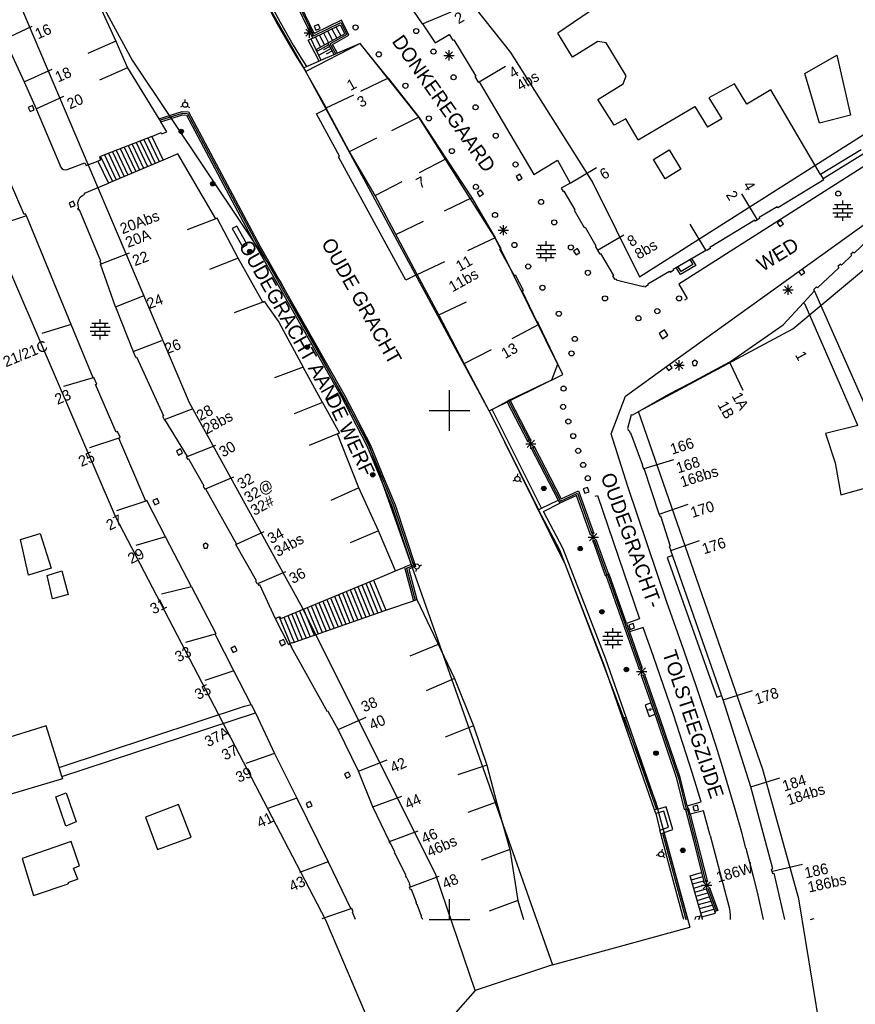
# Model space of a CAD drawing. Header units: millimetres. Extents: x 135944 to 142000, y 454200 to 456692.
# Tile 25 of 185: x 136708 to 136790, y 455692 to 455788. Entities that reach past the tile are written whole.
import ezdxf
from ezdxf.enums import TextEntityAlignment as Align

# ---------------------------------------------------------------- set-up
doc = ezdxf.new("R2010")
doc.units = ezdxf.units.MM
doc.layers.add('TotaalGBKN2013_Bistad', color=251, linetype='Continuous')
doc.layers.add('TotaalGBKN2013X$0$Contouren', color=251, linetype='Continuous')
doc.styles.add('TotaalGBKN2013X$0$GBKN binnenstad 2009$0$Standard', font='txt')

msp = doc.modelspace()

# ---------------------------------------------------------------- linework, layer by layer
at = {"layer": 'TotaalGBKN2013_Bistad'}
for p, q in [((136736.575, 455786.585), (136732.527, 455795.022)), ((136732.676, 455795.08), (136736.651, 455786.798)), ((136736.724, 455787.014), (136732.824, 455795.144)), ((136747.343, 455787.978), (136744.629, 455792.013)), ((136715.234, 455790.679), (136717.249, 455786.289)), ((136732.477, 455789.144), (136733.099, 455787.994)), ((136732.76, 455789.294), (136733.379, 455788.149)), ((136747.343, 455787.978), (136750.157, 455789.158)), ((136763.723, 455789.146), (136760.626, 455787.075)), ((136733.379, 455788.149), (136734.669, 455785.883)), ((136736.65, 455786.798), (136739.32, 455788.113)), ((136739.392, 455788.327), (136736.724, 455787.014)), ((136739.32, 455788.113), (136739.933, 455786.928)), ((136740.136, 455786.851), (136739.392, 455788.327)), ((136706.298, 455786.471), (136709.014, 455787.75)), ((136733.099, 455787.994), (136734.393, 455785.721)), ((136735.889, 455786.753), (136736.597, 455787.461)), ((136736.597, 455786.753), (136735.889, 455787.461)), ((136736.243, 455786.607), (136736.243, 455787.607)), ((136736.575, 455786.585), (136739.253, 455787.892)), ((136737.14, 455787.924), (136736.72, 455787.764)), ((136736.72, 455787.764), (136736.88, 455787.344)), ((136736.88, 455787.344), (136737.3, 455787.504)), ((136737.3, 455787.504), (136737.14, 455787.924)), ((136738.027, 455787.294), (136738.532, 455786.347)), ((136738.436, 455787.493), (136738.93, 455786.565)), ((136738.844, 455787.693), (136739.329, 455786.784)), ((136739.253, 455787.892), (136739.727, 455787.003)), ((136747.343, 455787.978), (136748.595, 455786.116)), ((136706.307, 455786.475), (136708.241, 455782.295)), ((136717.249, 455786.289), (136714.507, 455785.073)), ((136717.249, 455786.289), (136718.371, 455783.664)), ((136735.743, 455787.107), (136736.743, 455787.107)), ((136736.129, 455786.363), (136736.39, 455786.493)), ((136737.103, 455784.497), (136736.129, 455786.363)), ((136736.39, 455786.493), (136736.575, 455786.585)), ((136736.39, 455786.493), (136736.879, 455785.441)), ((136736.8, 455786.695), (136737.336, 455785.689)), ((136737.209, 455786.894), (136737.734, 455785.908)), ((136737.617, 455787.094), (136738.132, 455786.127)), ((136739.727, 455787.003), (136738.068, 455786.091)), ((136739.933, 455786.928), (136738.291, 455786.027)), ((136738.516, 455785.962), (136740.136, 455786.851)), ((136748.595, 455786.116), (136749.979, 455786.931)), ((136749.979, 455786.931), (136750.33, 455786.362)), ((136750.33, 455786.362), (136750.42, 455786.417)), ((136750.42, 455786.417), (136752.582, 455782.852)), ((136762.069, 455784.698), (136760.626, 455787.075)), ((136764.567, 455786.23), (136762.069, 455784.698)), ((136765.393, 455786.096), (136764.567, 455786.23)), ((136734.393, 455785.721), (136735.018, 455784.684)), ((136734.669, 455785.883), (136735.29, 455784.853)), ((136736.942, 455785.473), (136736.879, 455785.441)), ((136736.879, 455785.441), (136737.37, 455784.394)), ((136738.068, 455786.091), (136736.942, 455785.473)), ((136737.038, 455785.298), (136736.942, 455785.473)), ((136738.164, 455785.916), (136737.038, 455785.298)), ((136738.378, 455785.545), (136737.156, 455784.871)), ((136738.246, 455785.766), (136737.635, 455785.429)), ((136738.505, 455785.323), (136737.894, 455784.986)), ((136738.164, 455785.916), (136738.068, 455786.091)), ((136738.69, 455784.961), (136738.164, 455785.916)), ((136738.842, 455785.026), (136738.291, 455786.027)), ((136738.995, 455785.092), (136738.516, 455785.962)), ((136741.242, 455786.056), (136738.995, 455785.092)), ((136743.968, 455782.625), (136741.242, 455786.056)), ((136749.607, 455784.528), (136750.315, 455785.236)), ((136750.315, 455784.528), (136749.607, 455785.236)), ((136749.961, 455784.382), (136749.961, 455785.382)), ((136767.357, 455782.854), (136765.393, 455786.096)), ((136735.018, 455784.684), (136735.675, 455783.667)), ((136735.29, 455784.853), (136735.973, 455783.795)), ((136735.973, 455783.795), (136737.182, 455784.314)), ((136737.182, 455784.314), (136737.103, 455784.497)), ((136737.182, 455784.314), (136737.37, 455784.394)), ((136737.37, 455784.394), (136738.69, 455784.961)), ((136738.69, 455784.961), (136738.995, 455785.092)), ((136749.461, 455784.882), (136750.461, 455784.882)), ((136784.91, 455783.115), (136788.029, 455784.903)), ((136788.029, 455784.903), (136789.374, 455779.007)), ((136708.241, 455782.295), (136710.984, 455783.511)), ((136718.371, 455783.664), (136715.635, 455782.436)), ((136718.371, 455783.664), (136721.472, 455778.648)), ((136735.675, 455783.667), (136735.973, 455783.795)), ((136735.675, 455783.667), (136737.886, 455779.711)), ((136752.921, 455782.294), (136755.508, 455783.814)), ((136743.968, 455782.625), (136741.254, 455781.33)), ((136743.968, 455782.625), (136747.009, 455778.797)), ((136752.582, 455782.852), (136752.492, 455782.798)), ((136752.492, 455782.798), (136752.831, 455782.239)), ((136767.064, 455782.073), (136767.357, 455782.854)), ((136786.347, 455778.215), (136784.91, 455783.115)), ((136708.241, 455782.295), (136709.41, 455779.641)), ((136752.831, 455782.239), (136752.921, 455782.294)), ((136752.921, 455782.294), (136758.281, 455773.168)), ((136764.573, 455780.554), (136767.064, 455782.073)), ((136777.977, 455782.092), (136775.473, 455780.719)), ((136779.21, 455780.083), (136777.977, 455782.092)), ((136781.561, 455781.482), (136779.21, 455780.083)), ((136786.438, 455773.191), (136781.561, 455781.482)), ((136709.41, 455779.641), (136712.147, 455780.87)), ((136724.046, 455780.282), (136724.055, 455780.532)), ((136737.888, 455779.712), (136740.6, 455781.007)), ((136766.168, 455778.018), (136764.573, 455780.554)), ((136775.473, 455780.719), (136776.75, 455778.634)), ((136709.047, 455779.949), (136708.634, 455779.77)), ((136708.634, 455779.77), (136708.813, 455779.357)), ((136708.813, 455779.357), (136709.226, 455779.536)), ((136709.226, 455779.536), (136709.047, 455779.949)), ((136709.41, 455779.641), (136711.748, 455774.137)), ((136723.816, 455779.916), (136723.596, 455779.798)), ((136724.249, 455779.901), (136724.461, 455779.769)), ((136736.932, 455779.132), (136737.935, 455779.624)), ((136737.886, 455779.711), (136737.935, 455779.624)), ((136740.158, 455775.482), (136737.935, 455779.624)), ((136768.532, 455776.575), (136774.106, 455779.874)), ((136774.106, 455779.874), (136775.345, 455777.821)), ((136721.472, 455778.648), (136723.753, 455779.354)), ((136721.472, 455778.648), (136721.651, 455778.358)), ((136721.562, 455778.504), (136723.776, 455779.189)), ((136721.651, 455778.358), (136723.799, 455779.023)), ((136723.753, 455779.354), (136724.39, 455779.335)), ((136723.776, 455779.189), (136724.29, 455779.174)), ((136723.799, 455779.023), (136724.189, 455779.011)), ((136724.189, 455779.011), (136731.133, 455765.953)), ((136724.29, 455779.174), (136731.278, 455766.032)), ((136724.39, 455779.335), (136731.422, 455766.111)), ((136739.215, 455774.979), (136736.932, 455779.132)), ((136747.009, 455778.797), (136744.311, 455777.474)), ((136747.009, 455778.797), (136749.674, 455774.728)), ((136767.318, 455778.641), (136766.168, 455778.018)), ((136768.532, 455776.575), (136767.318, 455778.641)), ((136776.75, 455778.634), (136775.345, 455777.821)), ((136789.374, 455779.007), (136786.347, 455778.215)), ((136722.257, 455777.378), (136721.651, 455778.358)), ((136720.775, 455776.925), (136715.622, 455774.917)), ((136720, 455776.623), (136721.111, 455774.279)), ((136720.388, 455776.774), (136721.494, 455774.441)), ((136720.775, 455776.925), (136721.708, 455777.288)), ((136720.775, 455776.925), (136721.876, 455774.602)), ((136721.708, 455777.288), (136721.763, 455777.162)), ((136721.763, 455777.162), (136722.257, 455777.378)), ((136740.177, 455775.447), (136742.874, 455776.77)), ((136717.286, 455775.566), (136718.433, 455773.146)), ((136717.674, 455775.717), (136718.816, 455773.307)), ((136718.061, 455775.868), (136719.198, 455773.469)), ((136718.449, 455776.019), (136719.581, 455773.631)), ((136718.837, 455776.17), (136719.964, 455773.793)), ((136719.224, 455776.321), (136720.346, 455773.955)), ((136719.612, 455776.472), (136720.729, 455774.117)), ((136770.032, 455774.657), (136771.577, 455775.602)), ((136771.577, 455775.602), (136772.727, 455773.695)), ((136790.42, 455775.611), (136786.438, 455773.191)), ((136715.745, 455774.601), (136715.487, 455774.501)), ((136715.622, 455774.917), (136715.745, 455774.601)), ((136715.735, 455774.961), (136716.903, 455772.498)), ((136716.123, 455775.112), (136717.286, 455772.66)), ((136716.51, 455775.264), (136717.668, 455772.822)), ((136721.876, 455774.602), (136716.519, 455772.335)), ((136716.898, 455775.415), (136718.051, 455772.983)), ((136723.343, 455775.223), (136721.876, 455774.602)), ((136727.045, 455768.836), (136723.343, 455775.223)), ((136739.089, 455774.912), (136739.215, 455774.979)), ((136745.727, 455762.803), (136739.089, 455774.912)), ((136742.706, 455771.102), (136740.158, 455775.482)), ((136749.674, 455774.728), (136747.011, 455773.343)), ((136749.674, 455774.728), (136752.19, 455770.888)), ((136758.281, 455773.168), (136760.603, 455774.574)), ((136760.603, 455774.574), (136761.838, 455772.337)), ((136771.183, 455772.768), (136770.032, 455774.657)), ((136790.894, 455775.323), (136786.692, 455772.76)), ((136708.244, 455769.249), (136706.269, 455773.805)), ((136711.748, 455774.137), (136711.8, 455773.937)), ((136711.8, 455773.937), (136711.924, 455773.772)), ((136711.924, 455773.772), (136712.101, 455773.665)), ((136712.101, 455773.665), (136712.305, 455773.632)), ((136712.305, 455773.632), (136712.466, 455773.663)), ((136712.466, 455773.663), (136714.204, 455774.332)), ((136714.204, 455774.332), (136714.314, 455774.046)), ((136714.314, 455774.046), (136715.487, 455774.501)), ((136715.487, 455774.501), (136716.519, 455772.335)), ((136761.838, 455772.337), (136764.425, 455773.857)), ((136772.727, 455773.695), (136771.183, 455772.768)), ((136791.491, 455774.481), (136772.531, 455762.411)), ((136756.92, 455773.2), (136756.535, 455772.967)), ((136756.535, 455772.967), (136756.768, 455772.582)), ((136756.768, 455772.582), (136757.153, 455772.815)), ((136757.153, 455772.815), (136756.92, 455773.2)), ((136786.759, 455772.645), (136782.233, 455769.915)), ((136786.438, 455773.191), (136786.692, 455772.76)), ((136786.759, 455772.645), (136786.692, 455772.76)), ((136714.155, 455771.334), (136716.519, 455772.335)), ((136742.706, 455771.102), (136745.368, 455772.488)), ((136761.838, 455772.337), (136760.966, 455771.822)), ((136760.966, 455771.822), (136761.159, 455771.493)), ((136713.526, 455770.428), (136713.6, 455770.7)), ((136713.6, 455770.7), (136713.747, 455770.94)), ((136713.747, 455770.94), (136713.956, 455771.129)), ((136713.956, 455771.129), (136714.192, 455771.247)), ((136714.192, 455771.247), (136714.155, 455771.334)), ((136746.823, 455763.368), (136742.706, 455771.102)), ((136752.19, 455770.888), (136749.487, 455769.575)), ((136752.19, 455770.888), (136754.481, 455766.95)), ((136753.082, 455771.65), (136752.71, 455771.396)), ((136752.71, 455771.396), (136752.964, 455771.024)), ((136752.964, 455771.024), (136753.336, 455771.278)), ((136753.336, 455771.278), (136753.082, 455771.65)), ((136761.159, 455771.493), (136761.238, 455771.539)), ((136761.238, 455771.539), (136762.311, 455769.71)), ((136780.26, 455768.724), (136778.711, 455771.293)), ((136713.058, 455770.543), (136712.644, 455770.367)), ((136712.644, 455770.367), (136712.82, 455769.953)), ((136712.82, 455769.953), (136713.234, 455770.129)), ((136713.234, 455770.129), (136713.058, 455770.543)), ((136713.531, 455770.147), (136713.526, 455770.428)), ((136713.526, 455769.842), (136713.615, 455769.878)), ((136713.594, 455769.677), (136713.526, 455769.842)), ((136713.615, 455769.878), (136713.531, 455770.147)), ((136782.176, 455770.009), (136780.402, 455768.939)), ((136782.233, 455769.915), (136782.176, 455770.009)), ((136787.633, 455769.826), (136789.593, 455769.826)), ((136787.813, 455770.226), (136789.413, 455770.226)), ((136788.113, 455769.826), (136788.113, 455770.226)), ((136788.613, 455770.226), (136788.613, 455770.626)), ((136788.613, 455769.426), (136788.613, 455769.826)), ((136789.113, 455769.826), (136789.113, 455770.226)), ((136708.457, 455769.102), (136705.59, 455768.168)), ((136708.372, 455769.307), (136708.244, 455769.249)), ((136708.457, 455769.102), (136708.372, 455769.307)), ((136712.849, 455758.44), (136708.457, 455769.102)), ((136713.684, 455769.714), (136713.594, 455769.677)), ((136715.776, 455764.661), (136713.684, 455769.714)), ((136727.045, 455768.836), (136724.243, 455767.728)), ((136727.177, 455768.892), (136727.045, 455768.836)), ((136729.24, 455764.969), (136727.177, 455768.892)), ((136762.311, 455769.71), (136762.233, 455769.664)), ((136762.233, 455769.664), (136763.236, 455767.957)), ((136780.459, 455768.844), (136780.26, 455768.724)), ((136780.402, 455768.939), (136780.459, 455768.844)), ((136787.633, 455769.426), (136789.593, 455769.426)), ((136787.813, 455769.026), (136789.413, 455769.026)), ((136788.113, 455769.026), (136788.113, 455769.426)), ((136788.613, 455768.626), (136788.613, 455769.026)), ((136789.113, 455769.026), (136789.113, 455769.426)), ((136729.113, 455768.117), (136728.679, 455767.869)), ((136728.679, 455767.869), (136729.714, 455766.055)), ((136730.148, 455766.303), (136729.113, 455768.117)), ((136744.745, 455767.271), (136747.447, 455768.584)), ((136754.937, 455767.358), (136755.645, 455768.066)), ((136755.645, 455767.358), (136754.937, 455768.066)), ((136755.291, 455767.212), (136755.291, 455768.212)), ((136763.236, 455767.957), (136763.314, 455768.003)), ((136763.314, 455768.003), (136764.389, 455766.172)), ((136771.431, 455754.401), (136791.301, 455768.698)), ((136775.176, 455765.745), (136773.627, 455768.314)), ((136780, 455768.696), (136775.555, 455766.015)), ((136780.057, 455768.602), (136780, 455768.696)), ((136780.26, 455768.724), (136780.057, 455768.602)), ((136782.547, 455768.692), (136782.175, 455768.44)), ((136782.175, 455768.44), (136782.427, 455768.068)), ((136782.427, 455768.068), (136782.799, 455768.32)), ((136782.799, 455768.32), (136782.547, 455768.692)), ((136754.481, 455766.95), (136751.756, 455765.675)), ((136755.075, 455765.881), (136754.481, 455766.95)), ((136754.791, 455767.712), (136755.791, 455767.712)), ((136764.536, 455765.743), (136767.123, 455767.263)), ((136791.846, 455767.449), (136789.738, 455765.446)), ((136729.714, 455766.055), (136730.148, 455766.303)), ((136731.133, 455765.953), (136739.396, 455751.342)), ((136731.278, 455766.032), (136739.54, 455751.422)), ((136731.422, 455766.111), (136739.684, 455751.501)), ((136754.961, 455765.818), (136755.075, 455765.881)), ((136758.681, 455766.225), (136760.281, 455766.225)), ((136758.981, 455765.825), (136758.981, 455766.225)), ((136759.481, 455766.225), (136759.481, 455766.625)), ((136759.981, 455765.825), (136759.981, 455766.225)), ((136762.569, 455765.893), (136762.189, 455765.653)), ((136762.809, 455765.513), (136762.569, 455765.893)), ((136764.389, 455766.172), (136764.311, 455766.126)), ((136764.311, 455766.126), (136764.536, 455765.743)), ((136775.612, 455765.921), (136775.262, 455765.71)), ((136775.555, 455766.015), (136775.612, 455765.921)), ((136715.801, 455764.391), (136718.598, 455765.497)), ((136729.24, 455764.969), (136726.442, 455763.852)), ((136731.68, 455760.651), (136729.24, 455764.969)), ((136756.385, 455763.216), (136754.961, 455765.818)), ((136758.501, 455765.825), (136760.461, 455765.825)), ((136758.501, 455765.425), (136760.461, 455765.425)), ((136758.681, 455765.025), (136760.281, 455765.025)), ((136758.981, 455765.025), (136758.981, 455765.425)), ((136759.481, 455765.425), (136759.481, 455765.825)), ((136759.481, 455764.625), (136759.481, 455765.025)), ((136759.981, 455765.025), (136759.981, 455765.425)), ((136762.189, 455765.653), (136762.429, 455765.273)), ((136762.429, 455765.273), (136762.809, 455765.513)), ((136764.536, 455765.743), (136764.757, 455765.366)), ((136764.757, 455765.366), (136764.835, 455765.412)), ((136764.835, 455765.412), (136766.102, 455763.254)), ((136771.971, 455763.882), (136775.224, 455765.773)), ((136775.262, 455765.71), (136775.224, 455765.773)), ((136789.52, 455765.239), (136788.485, 455764.255)), ((136789.642, 455765.547), (136789.424, 455765.34)), ((136789.424, 455765.34), (136789.52, 455765.239)), ((136789.738, 455765.446), (136789.642, 455765.547)), ((136715.709, 455764.636), (136715.776, 455764.661)), ((136715.801, 455764.391), (136715.709, 455764.636)), ((136715.72, 455764.36), (136715.801, 455764.391)), ((136717.224, 455760.171), (136715.72, 455764.36)), ((136746.824, 455763.365), (136749.547, 455764.64)), ((136772.743, 455763.639), (136772.44, 455764.156)), ((136773.912, 455764.324), (136772.743, 455763.639)), ((136773.609, 455764.841), (136773.912, 455764.324)), ((136788.244, 455764.025), (136786.151, 455762.038)), ((136788.388, 455764.357), (136788.147, 455764.128)), ((136788.147, 455764.128), (136788.244, 455764.025)), ((136788.485, 455764.255), (136788.388, 455764.357)), ((136746.823, 455763.368), (136745.727, 455762.803)), ((136748.944, 455759.383), (136746.823, 455763.368)), ((136756.501, 455763.275), (136756.385, 455763.216)), ((136757.258, 455761.796), (136756.501, 455763.275)), ((136766.102, 455763.254), (136766.024, 455763.208)), ((136766.024, 455763.208), (136766.215, 455762.883)), ((136769.487, 455762.438), (136771.61, 455763.672)), ((136771.61, 455763.672), (136771.656, 455763.594)), ((136771.656, 455763.594), (136772.017, 455763.804)), ((136772.017, 455763.804), (136771.971, 455763.882)), ((136784.258, 455763.644), (136784.521, 455763.278)), ((136784.521, 455763.278), (136784.886, 455763.541)), ((136784.886, 455763.541), (136784.624, 455763.906)), ((136766.215, 455762.883), (136766.286, 455762.925)), ((136766.286, 455762.925), (136766.385, 455762.901)), ((136766.385, 455762.901), (136766.364, 455762.814)), ((136766.364, 455762.814), (136769.012, 455762.163)), ((136769.012, 455762.163), (136769.033, 455762.25)), ((136769.033, 455762.25), (136769.136, 455762.224)), ((136769.136, 455762.224), (136769.178, 455762.154)), ((136769.178, 455762.154), (136769.532, 455762.36)), ((136769.532, 455762.36), (136769.487, 455762.438)), ((136772.531, 455762.411), (136773.331, 455760.991)), ((136782.897, 455761.488), (136783.605, 455762.196)), ((136783.605, 455761.488), (136782.897, 455762.196)), ((136783.251, 455761.342), (136783.251, 455762.342)), ((136786.055, 455762.139), (136785.745, 455761.844)), ((136786.151, 455762.038), (136786.055, 455762.139)), ((136717.224, 455760.171), (136720.017, 455761.286)), ((136757.142, 455761.737), (136757.258, 455761.796)), ((136758.62, 455758.674), (136757.142, 455761.737)), ((136782.751, 455761.842), (136783.751, 455761.842)), ((136785.841, 455761.743), (136784.754, 455760.564)), ((136785.745, 455761.844), (136785.841, 455761.743)), ((136791.539, 455748.869), (136785.841, 455761.743)), ((136717.224, 455760.171), (136718.956, 455755.791)), ((136731.68, 455760.651), (136728.862, 455759.575)), ((136731.68, 455760.651), (136731.832, 455760.728)), ((136731.832, 455760.728), (136731.907, 455760.574)), ((136731.907, 455760.574), (136733.234, 455758.673)), ((136748.944, 455759.383), (136751.667, 455760.658)), ((136773.114, 455760.868), (136773.332, 455760.991)), ((136782.76, 455758.416), (136784.754, 455760.564)), ((136784.926, 455760.398), (136784.754, 455760.564)), ((136788.401, 455752.433), (136784.926, 455760.398)), ((136751.455, 455754.601), (136748.944, 455759.383)), ((136712.856, 455758.442), (136709.968, 455757.547)), ((136715.004, 455753.21), (136712.849, 455758.44)), ((136714.716, 455758.181), (136716.676, 455758.181)), ((136714.896, 455758.581), (136716.496, 455758.581)), ((136715.196, 455758.181), (136715.196, 455758.581)), ((136715.696, 455758.581), (136715.696, 455758.981)), ((136715.696, 455757.781), (136715.696, 455758.181)), ((136716.196, 455758.181), (136716.196, 455758.581)), ((136733.234, 455758.673), (136735.636, 455754.254)), ((136758.786, 455758.44), (136756.127, 455757.048)), ((136758.665, 455758.695), (136758.62, 455758.674)), ((136758.786, 455758.44), (136758.665, 455758.695)), ((136760.627, 455754.557), (136758.786, 455758.44)), ((136777.498, 455754.745), (136782.76, 455758.416)), ((136714.716, 455757.781), (136716.676, 455757.781)), ((136714.896, 455757.381), (136716.496, 455757.381)), ((136715.196, 455757.381), (136715.196, 455757.781)), ((136715.696, 455756.981), (136715.696, 455757.381)), ((136716.196, 455757.381), (136716.196, 455757.781)), ((136771.106, 455757.906), (136770.589, 455757.565)), ((136770.589, 455757.565), (136770.93, 455757.048)), ((136770.93, 455757.048), (136771.447, 455757.389)), ((136771.447, 455757.389), (136771.106, 455757.906)), ((136718.956, 455755.791), (136721.768, 455756.866)), ((136718.956, 455755.791), (136719.178, 455755.228)), ((136719.178, 455755.228), (136719.271, 455755.27)), ((136719.271, 455755.27), (136721.923, 455749.467)), ((136751.455, 455754.601), (136754.114, 455755.993)), ((136735.636, 455754.254), (136732.811, 455753.19)), ((136737.535, 455750.794), (136735.636, 455754.254)), ((136753.897, 455749.951), (136751.455, 455754.601)), ((136760.052, 455752.994), (136760.627, 455754.557)), ((136767.285, 455751.394), (136771.431, 455754.401)), ((136771.248, 455754.273), (136771.512, 455753.908)), ((136771.877, 455754.172), (136771.613, 455754.536)), ((136772.061, 455754.432), (136773.061, 455754.432)), ((136772.207, 455754.078), (136772.915, 455754.786)), ((136772.915, 455754.078), (136772.207, 455754.786)), ((136772.561, 455753.932), (136772.561, 455754.932)), ((136777.498, 455754.745), (136773.594, 455752.636)), ((136774.091, 455754.922), (136773.841, 455754.74)), ((136773.841, 455754.74), (136773.945, 455754.422)), ((136773.945, 455754.422), (136774.238, 455754.422)), ((136774.341, 455754.74), (136774.091, 455754.922)), ((136774.238, 455754.422), (136774.341, 455754.74)), ((136777.498, 455754.745), (136778.815, 455751.986)), ((136771.512, 455753.908), (136771.877, 455754.172)), ((136715.004, 455753.21), (136712.1, 455752.349)), ((136715.091, 455753.248), (136715.004, 455753.21)), ((136715.38, 455752.591), (136715.091, 455753.248)), ((136715.26, 455752.538), (136715.38, 455752.591)), ((136717.262, 455747.859), (136715.26, 455752.538)), ((136755.932, 455751.025), (136760.052, 455752.994)), ((136773.594, 455752.636), (136771.503, 455751.55)), ((136790.109, 455748.518), (136788.401, 455752.433)), ((136739.54, 455751.422), (136739.914, 455750.727)), ((136739.684, 455751.501), (136742.234, 455746.6)), ((136750, 455750), (136750, 455752)), ((136765.871, 455747.699), (136767.285, 455751.394)), ((136771.503, 455751.55), (136767.977, 455749.531)), ((136737.535, 455750.794), (136734.738, 455749.676)), ((136737.535, 455750.794), (136739.188, 455747.781)), ((136739.396, 455751.342), (136739.768, 455750.65)), ((136739.768, 455750.65), (136741.935, 455746.462)), ((136739.914, 455750.727), (136742.085, 455746.531)), ((136754.191, 455750.108), (136755.635, 455750.884)), ((136755.932, 455751.025), (136755.635, 455750.884)), ((136755.635, 455750.884), (136757.703, 455746.902)), ((136755.783, 455750.954), (136757.85, 455746.979)), ((136755.932, 455751.025), (136757.995, 455747.054)), ((136721.923, 455749.467), (136721.832, 455749.425)), ((136721.832, 455749.425), (136721.985, 455749.108)), ((136722.021, 455749.125), (136724.839, 455750.187)), ((136748, 455750), (136750, 455750)), ((136750, 455750), (136752, 455750)), ((136750, 455748), (136750, 455750)), ((136753.897, 455749.951), (136754.191, 455750.108)), ((136753.897, 455749.951), (136758.755, 455740.244)), ((136759.053, 455740.393), (136754.191, 455750.108)), ((136767.833, 455749.568), (136767.492, 455748.227)), ((136767.977, 455749.531), (136767.833, 455749.568)), ((136721.985, 455749.108), (136722.021, 455749.125)), ((136722.021, 455749.125), (136724.257, 455745.487)), ((136790.109, 455748.518), (136786.919, 455747.735)), ((136717.389, 455747.921), (136717.262, 455747.859)), ((136717.664, 455747.358), (136717.389, 455747.921)), ((136738.995, 455747.698), (136736.218, 455746.541)), ((136739.188, 455747.781), (136738.995, 455747.698)), ((136741.096, 455742.391), (136738.995, 455747.698)), ((136767.531, 455742.541), (136765.871, 455747.699)), ((136767.492, 455748.227), (136767.569, 455748.02)), ((136767.569, 455748.02), (136767.631, 455748.043)), ((136767.631, 455748.043), (136767.732, 455747.773)), ((136767.732, 455747.773), (136767.781, 455747.791)), ((136767.781, 455747.791), (136768.962, 455744.627)), ((136786.919, 455747.735), (136787.869, 455744.866)), ((136717.52, 455747.288), (136714.656, 455746.34)), ((136717.52, 455747.288), (136717.664, 455747.358)), ((136720.171, 455741.089), (136717.52, 455747.288)), ((136724.257, 455745.487), (136727.049, 455746.603)), ((136742.085, 455746.531), (136743.347, 455743.447)), ((136742.234, 455746.6), (136743.498, 455743.509)), ((136757.491, 455746.713), (136758.491, 455746.713)), ((136757.637, 455746.359), (136758.345, 455747.067)), ((136758.345, 455746.359), (136757.637, 455747.067)), ((136757.991, 455746.213), (136757.991, 455747.213)), ((136758.271, 455746.521), (136760.979, 455741.31)), ((136723.586, 455746.221), (136723.19, 455746.007)), ((136723.19, 455746.007), (136723.404, 455745.611)), ((136723.404, 455745.611), (136723.8, 455745.825)), ((136723.8, 455745.825), (136723.586, 455746.221)), ((136741.935, 455746.462), (136743.194, 455743.383)), ((136757.98, 455746.371), (136760.672, 455741.187)), ((136758.126, 455746.446), (136760.907, 455741.093)), ((136724.196, 455745.452), (136724.257, 455745.487)), ((136724.358, 455745.166), (136724.196, 455745.452)), ((136724.419, 455745.201), (136724.358, 455745.166)), ((136725.911, 455742.572), (136724.419, 455745.201)), ((136768.962, 455744.627), (136768.913, 455744.609)), ((136768.913, 455744.609), (136769.04, 455744.269)), ((136769.13, 455744.302), (136772.017, 455745.169)), ((136787.869, 455744.866), (136788.446, 455741.713)), ((136756.687, 455743.517), (136756.702, 455743.766)), ((136769.04, 455744.269), (136769.13, 455744.302)), ((136770.597, 455739.802), (136769.13, 455744.302)), ((136726.061, 455742.308), (136728.834, 455743.464)), ((136743.194, 455743.383), (136744.357, 455740.606)), ((136743.347, 455743.447), (136744.512, 455740.664)), ((136743.498, 455743.509), (136744.666, 455740.721)), ((136756.448, 455743.156), (136756.225, 455743.044)), ((136756.88, 455743.131), (136757.089, 455742.994)), ((136788.446, 455741.713), (136793.887, 455743.24)), ((136725.85, 455742.537), (136725.911, 455742.572)), ((136726, 455742.273), (136725.85, 455742.537)), ((136726.061, 455742.308), (136726, 455742.273)), ((136726.061, 455742.308), (136729.076, 455736.872)), ((136741.096, 455742.391), (136738.361, 455741.152)), ((136743.017, 455738.187), (136741.096, 455742.391)), ((136760.907, 455741.093), (136762.562, 455741.885)), ((136760.979, 455741.31), (136762.655, 455742.112)), ((136762.562, 455741.885), (136764.018, 455737.84)), ((136762.655, 455742.112), (136764.173, 455737.896)), ((136763.565, 455742.441), (136763.142, 455742.286)), ((136763.142, 455742.286), (136763.297, 455741.863)), ((136763.297, 455741.863), (136763.72, 455742.018)), ((136763.72, 455742.018), (136763.565, 455742.441)), ((136771.331, 455731.171), (136767.531, 455742.541)), ((136720.171, 455741.089), (136717.315, 455740.123)), ((136720.301, 455741.145), (136720.171, 455741.089)), ((136722.118, 455737.58), (136720.301, 455741.145)), ((136721.294, 455741.334), (136720.889, 455741.139)), ((136720.889, 455741.139), (136721.084, 455740.734)), ((136721.084, 455740.734), (136721.489, 455740.929)), ((136721.489, 455740.929), (136721.294, 455741.334)), ((136744.666, 455740.721), (136746.665, 455734.661)), ((136759.053, 455740.393), (136760.672, 455741.187)), ((136759.235, 455740.086), (136760.834, 455740.876)), ((136760.672, 455741.187), (136760.834, 455740.876)), ((136762.469, 455741.658), (136760.834, 455740.876)), ((136763.862, 455737.784), (136762.469, 455741.658)), ((136764.314, 455741.571), (136764.551, 455741.651)), ((136764.551, 455741.651), (136768.671, 455729.511)), ((136770.597, 455739.802), (136773.428, 455740.798)), ((136744.357, 455740.606), (136746.247, 455734.876)), ((136744.512, 455740.664), (136746.454, 455734.777)), ((136758.755, 455740.244), (136759.053, 455740.393)), ((136760.833, 455736.268), (136758.755, 455740.244)), ((136761.154, 455736.414), (136759.235, 455740.086)), ((136770.597, 455739.802), (136770.657, 455739.617)), ((136770.657, 455739.617), (136770.739, 455739.644)), ((136770.739, 455739.644), (136771.687, 455736.67)), ((136707.867, 455737.334), (136709.797, 455737.923)), ((136709.797, 455737.923), (136710.879, 455734.512)), ((136729.076, 455736.872), (136731.81, 455738.111)), ((136743.017, 455738.187), (136740.264, 455736.982)), ((136744.715, 455734.236), (136743.017, 455738.187)), ((136763.765, 455737.205), (136764.473, 455737.913)), ((136764.473, 455737.205), (136763.765, 455737.913)), ((136764.119, 455737.059), (136764.119, 455738.059)), ((136708.67, 455733.822), (136707.867, 455737.334)), ((136722.118, 455737.58), (136719.212, 455736.724)), ((136724.669, 455732.686), (136722.118, 455737.58)), ((136726.051, 455736.971), (136725.801, 455736.789)), ((136726.301, 455736.789), (136726.051, 455736.971)), ((136729.012, 455736.836), (136729.076, 455736.872)), ((136763.619, 455737.559), (136764.619, 455737.559)), ((136764.066, 455737.219), (136765.297, 455733.797)), ((136764.22, 455737.275), (136765.453, 455733.85)), ((136764.377, 455737.331), (136765.61, 455733.902)), ((136771.732, 455736.225), (136774.563, 455737.221)), ((136725.801, 455736.789), (136725.905, 455736.471)), ((136725.905, 455736.471), (136726.198, 455736.471)), ((136726.198, 455736.471), (136726.301, 455736.789)), ((136731.05, 455733.263), (136729.012, 455736.836)), ((136765.191, 455724.991), (136760.833, 455736.268)), ((136765.368, 455725.551), (136761.154, 455736.414)), ((136771.687, 455736.67), (136771.588, 455736.635)), ((136771.588, 455736.635), (136771.732, 455736.225)), ((136776.886, 455721.568), (136771.732, 455736.225)), ((136746.612, 455734.832), (136746.425, 455734.998)), ((136771.902, 455735.741), (136771.377, 455735.556)), ((136771.377, 455735.556), (136776.241, 455721.816)), ((136710.879, 455734.512), (136708.67, 455733.822)), ((136710.487, 455733.778), (136711.955, 455734.24)), ((136711.955, 455734.24), (136712.563, 455731.924)), ((136731.184, 455732.983), (136733.934, 455734.187)), ((136742.541, 455733.334), (136744.715, 455734.236)), ((136744.715, 455734.236), (136745.591, 455734.598)), ((136746.247, 455734.876), (136745.591, 455734.598)), ((136745.591, 455734.598), (136746.464, 455731.303)), ((136745.794, 455734.514), (136746.454, 455734.777)), ((136745.794, 455734.514), (136746.629, 455731.361)), ((136746.665, 455734.661), (136746.004, 455734.397)), ((136746.004, 455734.397), (136746.793, 455731.418)), ((136746.747, 455734.422), (136746.696, 455734.177)), ((136747.035, 455734.744), (136747.273, 455734.823)), ((136711.025, 455731.506), (136710.487, 455733.778)), ((136730.978, 455733.225), (136731.05, 455733.263)), ((136731.119, 455732.955), (136730.978, 455733.225)), ((136731.184, 455732.983), (136731.119, 455732.955)), ((136731.184, 455732.983), (136731.241, 455732.849)), ((136733.458, 455729.564), (136742.541, 455733.334)), ((136741.777, 455733.017), (136742.975, 455730.091)), ((136742.159, 455733.176), (136743.367, 455730.227)), ((136742.541, 455733.334), (136743.758, 455730.363)), ((136765.297, 455733.797), (136765.371, 455733.822)), ((136765.371, 455733.822), (136765.61, 455733.902)), ((136765.371, 455733.822), (136768.627, 455724.576)), ((136765.528, 455733.875), (136768.783, 455724.631)), ((136765.683, 455733.927), (136765.61, 455733.902)), ((136767.398, 455729.056), (136765.683, 455733.927)), ((136724.67, 455732.686), (136721.712, 455731.943)), ((136724.669, 455732.686), (136727.074, 455728.072)), ((136731.241, 455732.849), (136731.333, 455732.888)), ((136731.333, 455732.888), (136732.899, 455729.558)), ((136739.482, 455732.065), (136740.625, 455729.274)), ((136739.864, 455732.223), (136741.017, 455729.41)), ((136740.247, 455732.382), (136741.408, 455729.546)), ((136740.629, 455732.541), (136741.8, 455729.682)), ((136741.012, 455732.7), (136742.192, 455729.819)), ((136741.395, 455732.858), (136742.584, 455729.955)), ((136712.563, 455731.924), (136711.025, 455731.506)), ((136737.186, 455731.112), (136738.274, 455728.456)), ((136737.569, 455731.271), (136738.666, 455728.593)), ((136737.952, 455731.43), (136739.058, 455728.729)), ((136738.334, 455731.588), (136739.45, 455728.865)), ((136738.716, 455731.747), (136739.841, 455729.001)), ((136739.099, 455731.906), (136740.233, 455729.137)), ((136743.758, 455730.363), (136746.464, 455731.303)), ((136746.464, 455731.303), (136746.793, 455731.418)), ((136746.793, 455731.418), (136750.48, 455723.666)), ((136772.793, 455727.115), (136771.331, 455731.171)), ((136734.584, 455727.173), (136743.758, 455730.363)), ((136734.891, 455730.16), (136735.924, 455727.639)), ((136735.274, 455730.318), (136736.315, 455727.775)), ((136735.656, 455730.477), (136736.707, 455727.912)), ((136736.038, 455730.636), (136737.098, 455728.048)), ((136736.422, 455730.795), (136737.491, 455728.184)), ((136736.804, 455730.953), (136737.883, 455728.32)), ((136732.899, 455729.558), (136733.356, 455729.755)), ((136732.899, 455729.558), (136734.19, 455727.007)), ((136733.28, 455729.722), (136734.357, 455727.095)), ((136733.356, 455729.755), (136733.458, 455729.564)), ((136733.744, 455729.683), (136734.748, 455727.231)), ((136734.126, 455729.842), (136735.14, 455727.367)), ((136734.508, 455730.001), (136735.531, 455727.503)), ((136768.671, 455729.511), (136767.398, 455729.056)), ((136765.255, 455728.22), (136766.855, 455728.22)), ((136765.555, 455727.82), (136765.555, 455728.22)), ((136766.055, 455728.22), (136766.055, 455728.62)), ((136766.555, 455727.82), (136766.555, 455728.22)), ((136767.398, 455729.056), (136767.684, 455728.245)), ((136768.029, 455729.064), (136767.603, 455728.918)), ((136767.603, 455728.918), (136767.749, 455728.492)), ((136769.021, 455728.671), (136767.684, 455728.245)), ((136767.684, 455728.245), (136768.937, 455724.685)), ((136767.749, 455728.492), (136768.175, 455728.638)), ((136768.175, 455728.638), (136768.029, 455729.064)), ((136770.026, 455725.834), (136769.021, 455728.671)), ((136726.996, 455728.032), (136724.079, 455727.2)), ((136727.074, 455728.072), (136726.996, 455728.032)), ((136728.838, 455724.421), (136726.996, 455728.032)), ((136733.695, 455727.491), (136733.294, 455727.288)), ((136733.294, 455727.288), (136733.497, 455726.887)), ((136733.898, 455727.09), (136733.695, 455727.491)), ((136734.341, 455727.095), (136734.559, 455727.217)), ((136734.559, 455727.217), (136734.584, 455727.173)), ((136765.075, 455727.82), (136767.035, 455727.82)), ((136765.075, 455727.42), (136767.035, 455727.42)), ((136765.555, 455727.02), (136765.555, 455727.42)), ((136766.055, 455727.42), (136766.055, 455727.82)), ((136766.555, 455727.02), (136766.555, 455727.42)), ((136728.93, 455726.826), (136728.534, 455726.612)), ((136728.534, 455726.612), (136728.748, 455726.216)), ((136728.748, 455726.216), (136729.144, 455726.43)), ((136729.144, 455726.43), (136728.93, 455726.826)), ((136733.497, 455726.887), (136733.898, 455727.09)), ((136734.19, 455727.007), (136734.341, 455727.095)), ((136734.527, 455726.764), (136734.341, 455727.095)), ((136734.475, 455726.735), (136734.527, 455726.764)), ((136738.023, 455720.404), (136734.475, 455726.735)), ((136748.895, 455726.999), (136746.113, 455725.863)), ((136765.255, 455727.02), (136766.855, 455727.02)), ((136766.055, 455726.62), (136766.055, 455727.02)), ((136774.201, 455723.041), (136772.793, 455727.115)), ((136767.343, 455719.878), (136765.368, 455725.551)), ((136771.983, 455720.135), (136770.026, 455725.834)), ((136728.838, 455724.421), (136725.975, 455723.471)), ((136730.529, 455721.106), (136728.838, 455724.421)), ((136767.001, 455719.793), (136765.191, 455724.991)), ((136768.381, 455724.354), (136769.381, 455724.354)), ((136768.527, 455724), (136769.235, 455724.708)), ((136769.235, 455724), (136768.527, 455724.708)), ((136768.881, 455723.854), (136768.881, 455724.854)), ((136750.48, 455723.666), (136747.718, 455722.455)), ((136750.48, 455723.666), (136752.367, 455719.002)), ((136770.348, 455719.686), (136768.826, 455724.011)), ((136768.981, 455724.065), (136770.504, 455719.74)), ((136770.659, 455719.793), (136769.137, 455724.12)), ((136775.542, 455719.031), (136774.201, 455723.041)), ((136776.886, 455721.568), (136779.747, 455722.473)), ((136776.241, 455721.816), (136776.736, 455721.995)), ((136779.589, 455713.017), (136776.886, 455721.568)), ((136711.667, 455714.912), (136729.887, 455720.957)), ((136729.887, 455720.957), (136730.529, 455721.106)), ((136730.529, 455721.106), (136730.949, 455720.282)), ((136738.075, 455720.433), (136738.023, 455720.404)), ((136739.068, 455718.662), (136738.075, 455720.433)), ((136769.79, 455721.266), (136769.202, 455721.058)), ((136769.202, 455721.058), (136769.597, 455719.94)), ((136769.718, 455720.533), (136769.416, 455720.584)), ((136769.971, 455720.623), (136769.669, 455720.673)), ((136769.669, 455720.673), (136769.718, 455720.533)), ((136770.185, 455720.148), (136769.79, 455721.266)), ((136711.937, 455714.039), (136730.949, 455720.282)), ((136730.949, 455720.282), (136732.826, 455716.313)), ((136739.068, 455718.662), (136741.816, 455719.867)), ((136767.001, 455719.793), (136767.343, 455719.878)), ((136770.146, 455710.757), (136767.001, 455719.793)), ((136767.159, 455719.832), (136770.322, 455710.8)), ((136770.49, 455710.84), (136767.343, 455719.878)), ((136769.597, 455719.94), (136770.185, 455720.148)), ((136772.334, 455713.853), (136770.348, 455719.686)), ((136770.504, 455719.74), (136772.493, 455713.9)), ((136772.65, 455713.946), (136770.659, 455719.793)), ((136772.931, 455717.271), (136771.983, 455720.135)), ((136710.398, 455719.014), (136705.74, 455717.587)), ((136711.667, 455714.912), (136710.398, 455719.014)), ((136741.079, 455714.574), (136739.068, 455718.662)), ((136752.367, 455719.002), (136749.569, 455717.905)), ((136752.367, 455719.002), (136753.66, 455715.141)), ((136776.192, 455717.019), (136775.542, 455719.031)), ((136773.836, 455714.421), (136772.931, 455717.271)), ((136776.821, 455715.001), (136776.192, 455717.019)), ((136732.826, 455716.313), (136729.99, 455715.303)), ((136732.826, 455716.313), (136735.002, 455711.917)), ((136741.079, 455714.574), (136743.877, 455715.672)), ((136711.937, 455714.039), (136711.667, 455714.912)), ((136753.66, 455715.141), (136750.816, 455714.189)), ((136753.66, 455715.141), (136754.62, 455711.533)), ((136778.096, 455710.704), (136776.821, 455715.001)), ((136712.012, 455713.795), (136703.778, 455711.354)), ((136711.937, 455714.039), (136712.012, 455713.795)), ((136740.096, 455714.475), (136739.687, 455714.286)), ((136739.687, 455714.286), (136739.876, 455713.877)), ((136739.876, 455713.877), (136740.285, 455714.066)), ((136740.285, 455714.066), (136740.096, 455714.475)), ((136742.488, 455711.073), (136741.079, 455714.574)), ((136773.095, 455710.789), (136772.334, 455713.853)), ((136772.493, 455713.9), (136773.256, 455710.829)), ((136773.347, 455711.142), (136772.65, 455713.946)), ((136774.711, 455711.561), (136773.836, 455714.421)), ((136779.589, 455713.017), (136782.45, 455713.922)), ((136781.75, 455704.98), (136779.589, 455713.017)), ((136711.348, 455712.045), (136712.367, 455712.432)), ((136712.341, 455709.154), (136711.348, 455712.045)), ((136712.367, 455712.432), (136713.335, 455709.585)), ((136735.011, 455711.921), (136732.175, 455710.911)), ((136735.002, 455711.917), (136738.104, 455705.65)), ((136742.488, 455711.073), (136745.317, 455712.103)), ((136723.408, 455711.284), (136720.153, 455710.042)), ((136724.637, 455708.083), (136723.408, 455711.284)), ((136736.33, 455711.576), (136735.921, 455711.387)), ((136735.921, 455711.387), (136736.11, 455710.978)), ((136736.11, 455710.978), (136736.519, 455711.167)), ((136736.519, 455711.167), (136736.33, 455711.576)), ((136744.112, 455707.668), (136742.488, 455711.073)), ((136754.62, 455711.533), (136751.802, 455710.497)), ((136754.62, 455711.533), (136755.943, 455706.86)), ((136770.49, 455710.84), (136770.146, 455710.757)), ((136770.267, 455710.41), (136770.146, 455710.757)), ((136771.283, 455711.067), (136770.49, 455710.84)), ((136771.946, 455708.823), (136771.283, 455711.067)), ((136773.187, 455710.812), (136773.095, 455710.789)), ((136773.187, 455710.812), (136773.415, 455710.869)), ((136773.187, 455710.812), (136773.954, 455707.795)), ((136773.347, 455711.142), (136774.711, 455711.561)), ((136773.347, 455711.142), (136773.415, 455710.869)), ((136773.347, 455710.853), (136775.181, 455703.637)), ((136773.505, 455710.893), (136773.415, 455710.869)), ((136773.649, 455710.328), (136773.505, 455710.893)), ((136774.342, 455711.21), (136773.906, 455711.098)), ((136773.906, 455711.098), (136774.018, 455710.662)), ((136774.018, 455710.662), (136774.454, 455710.774)), ((136774.454, 455710.774), (136774.342, 455711.21)), ((136720.153, 455710.042), (136721.318, 455706.859)), ((136771.044, 455710.633), (136770.267, 455710.41)), ((136770.267, 455710.41), (136770.652, 455708.769)), ((136771.512, 455709.05), (136771.044, 455710.633)), ((136774.961, 455710.681), (136773.649, 455710.328)), ((136773.649, 455710.328), (136774.26, 455707.925)), ((136775.598, 455708.255), (136774.961, 455710.681)), ((136778.702, 455708.546), (136778.096, 455710.704)), ((136713.335, 455709.585), (136712.341, 455709.154)), ((136770.652, 455708.769), (136771.512, 455709.05)), ((136771.078, 455708.539), (136771.946, 455708.823)), ((136721.318, 455706.859), (136724.637, 455708.083)), ((136744.112, 455707.668), (136746.937, 455708.707)), ((136770.746, 455708.414), (136770.652, 455708.769)), ((136770.746, 455708.414), (136771.078, 455708.539)), ((136771.65, 455705.061), (136770.746, 455708.414)), ((136770.911, 455708.476), (136773.195, 455700)), ((136771.867, 455705.613), (136771.078, 455708.539)), ((136774.26, 455707.925), (136775.34, 455703.677)), ((136775.598, 455708.255), (136777.46, 455701.167)), ((136779.117, 455706.993), (136778.702, 455708.546)), ((136712.86, 455707.658), (136708.032, 455705.991)), ((136713.658, 455705.268), (136712.86, 455707.658)), ((136744.085, 455707.655), (136744.112, 455707.668)), ((136744.172, 455707.475), (136744.085, 455707.655)), ((136744.198, 455707.488), (136744.172, 455707.475)), ((136744.628, 455706.591), (136744.198, 455707.488)), ((136755.943, 455706.86), (136753.13, 455705.809)), ((136755.943, 455706.86), (136756.704, 455701.869)), ((136770.856, 455706.643), (136770.921, 455706.884)), ((136773.954, 455707.795), (136774.764, 455704.609)), ((136779.117, 455706.993), (136779.819, 455704.257)), ((136708.032, 455705.991), (136709.164, 455702.345)), ((136744.602, 455706.578), (136744.628, 455706.591)), ((136744.687, 455706.397), (136744.602, 455706.578)), ((136744.714, 455706.411), (136744.687, 455706.397)), ((136745.71, 455704.335), (136744.714, 455706.411)), ((136770.551, 455706.337), (136770.309, 455706.272)), ((136770.969, 455706.226), (136771.146, 455706.05)), ((136713.094, 455705.046), (136713.658, 455705.268)), ((136713.506, 455703.937), (136713.094, 455705.046)), ((136738.104, 455705.65), (136735.277, 455704.62)), ((136738.104, 455705.65), (136740.324, 455701.035)), ((136772.894, 455700.446), (136771.65, 455705.061)), ((136773.359, 455700.079), (136771.867, 455705.613)), ((136781.606, 455704.947), (136781.75, 455704.98)), ((136781.656, 455704.733), (136781.606, 455704.947)), ((136781.735, 455704.751), (136784.662, 455705.417)), ((136745.683, 455704.322), (136745.71, 455704.335)), ((136745.77, 455704.142), (136745.683, 455704.322)), ((136745.796, 455704.155), (136745.77, 455704.142)), ((136746.12, 455703.479), (136745.796, 455704.155)), ((136746.166, 455703.205), (136748.984, 455704.259)), ((136773.649, 455704.294), (136774.764, 455704.609)), ((136774.748, 455700.396), (136773.649, 455704.294)), ((136773.763, 455703.89), (136774.867, 455704.202)), ((136774.764, 455704.609), (136775.021, 455703.598)), ((136779.819, 455704.257), (136780.269, 455702.375)), ((136781.656, 455704.733), (136781.71, 455704.499)), ((136781.71, 455704.499), (136781.838, 455704.529)), ((136781.838, 455704.529), (136782.891, 455700)), ((136709.164, 455702.345), (136712.569, 455703.493)), ((136713.506, 455703.937), (136712.537, 455703.594)), ((136712.537, 455703.594), (136712.569, 455703.493)), ((136746.081, 455703.174), (136746.166, 455703.205)), ((136746.176, 455702.91), (136746.081, 455703.174)), ((136746.092, 455703.469), (136746.12, 455703.479)), ((136746.166, 455703.205), (136746.092, 455703.469)), ((136773.877, 455703.485), (136774.971, 455703.794)), ((136773.991, 455703.081), (136774.945, 455703.35)), ((136774.105, 455702.676), (136775.221, 455702.991)), ((136774.764, 455703.348), (136775.764, 455703.348)), ((136774.91, 455702.994), (136775.618, 455703.702)), ((136775.618, 455702.994), (136774.91, 455703.702)), ((136775.208, 455703.025), (136776.053, 455700.764)), ((136775.264, 455702.848), (136775.264, 455703.848)), ((136775.37, 455703.065), (136776.207, 455700.822)), ((136775.528, 455703.105), (136776.361, 455700.879)), ((136746.275, 455702.941), (136746.176, 455702.91)), ((136746.755, 455701.66), (136746.275, 455702.941)), ((136774.22, 455702.271), (136775.369, 455702.595)), ((136774.334, 455701.867), (136775.516, 455702.201)), ((136780.269, 455702.375), (136780.806, 455700)), ((136740.414, 455701.078), (136740.324, 455701.035)), ((136740.556, 455700.749), (136740.414, 455701.078)), ((136746.727, 455701.65), (136746.755, 455701.66)), ((136746.797, 455701.464), (136746.727, 455701.65)), ((136746.826, 455701.474), (136746.797, 455701.464)), ((136747.266, 455700.302), (136746.826, 455701.474)), ((136750, 455700), (136750, 455702)), ((136756.704, 455701.869), (136753.892, 455700.814)), ((136756.704, 455701.869), (136757.268, 455700)), ((136774.448, 455701.462), (136775.664, 455701.805)), ((136774.562, 455701.058), (136775.811, 455701.411)), ((136777.46, 455701.167), (136777.521, 455700.788)), ((136740.324, 455701.035), (136737.474, 455700.057)), ((136740.464, 455700.71), (136740.556, 455700.749)), ((136740.764, 455700), (136740.464, 455700.71)), ((136747.237, 455700.291), (136747.266, 455700.302)), ((136747.307, 455700.104), (136747.237, 455700.291)), ((136747.336, 455700.114), (136747.307, 455700.104)), ((136747.379, 455700), (136747.336, 455700.114)), ((136773.014, 455700), (136772.894, 455700.446)), ((136774.119, 455700), (136774.204, 455700.242)), ((136774.204, 455700.242), (136774.748, 455700.396)), ((136774.485, 455700), (136774.611, 455700.358)), ((136774.676, 455700.653), (136775.959, 455701.015)), ((136774.748, 455700.396), (136774.79, 455700.247)), ((136774.79, 455700.247), (136776.108, 455700.617)), ((136774.856, 455700.013), (136774.79, 455700.247)), ((136776.361, 455700.879), (136776.053, 455700.764)), ((136776.108, 455700.617), (136776.053, 455700.764)), ((136777.521, 455700.788), (136777.552, 455700.405)), ((136777.552, 455700.405), (136777.551, 455700.021)), ((136785.442, 455700), (136785.824, 455700.087)), ((136748, 455700), (136750, 455700)), ((136750, 455700), (136752, 455700)), ((136773.38, 455700), (136773.359, 455700.079)), ((136774.851, 455700), (136774.856, 455700.013)), ((136777.551, 455700.021), (136777.549, 455700))]:
    msp.add_line(p, q, dxfattribs=at)
for centre, radius in [((136740.782, 455787.622), 0.25), ((136746.742, 455787.271), 0.25), ((136743.062, 455784.982), 0.25), ((136748.432, 455785.251), 0.25), ((136750.402, 455782.731), 0.25), ((136745.672, 455781.892), 0.25), ((136724.037, 455780.033), 0.25), ((136752.572, 455779.781), 0.25), ((136747.982, 455778.691), 0.25), ((136723.665, 455777.416), 0.215), ((136723.665, 455777.416), 0.155), ((136723.665, 455777.416), 0.095), ((136723.665, 455777.416), 0.035), ((136754.542, 455776.991), 0.25), ((136750.242, 455775.482), 0.25), ((136756.492, 455774.161), 0.25), ((136726.762, 455772.263), 0.215), ((136726.762, 455772.263), 0.155), ((136726.762, 455772.263), 0.095), ((136726.762, 455772.263), 0.035), ((136752.602, 455771.962), 0.25), ((136758.992, 455770.481), 0.25), ((136788.182, 455771.305), 0.25), ((136754.472, 455769.202), 0.25), ((136760.292, 455768.471), 0.25), ((136756.372, 455766.252), 0.25), ((136761.932, 455766.011), 0.25), ((136730.388, 455765.609), 0.215), ((136730.388, 455765.609), 0.155), ((136730.388, 455765.609), 0.095), ((136730.388, 455765.609), 0.035), ((136757.742, 455764.141), 0.25), ((136763.602, 455763.521), 0.25), ((136759.122, 455762.051), 0.25), ((136765.272, 455761.011), 0.25), ((136772.541, 455761.001), 0.25), ((136760.74, 455759.501), 0.25), ((136768.551, 455759.052), 0.25), ((136770.411, 455759.751), 0.25), ((136762.312, 455757.021), 0.25), ((136736.034, 455756.222), 0.215), ((136736.034, 455756.222), 0.155), ((136736.034, 455756.222), 0.095), ((136736.034, 455756.222), 0.035), ((136761.982, 455755.602), 0.25), ((136761.211, 455752.142), 0.25), ((136761.151, 455750.352), 0.25), ((136761.672, 455748.912), 0.25), ((136762.162, 455747.482), 0.25), ((136762.642, 455746.032), 0.25), ((136763.132, 455744.642), 0.25), ((136742.465, 455743.679), 0.215), ((136742.465, 455743.679), 0.155), ((136742.465, 455743.679), 0.095), ((136742.465, 455743.679), 0.035), ((136756.672, 455743.268), 0.25), ((136763.582, 455743.342), 0.25), ((136759.268, 455742.339), 0.215), ((136759.268, 455742.339), 0.155), ((136759.268, 455742.339), 0.095), ((136759.268, 455742.339), 0.035), ((136762.839, 455736.426), 0.215), ((136762.839, 455736.426), 0.155), ((136762.839, 455736.426), 0.095), ((136762.839, 455736.426), 0.035), ((136746.798, 455734.666), 0.25), ((136764.976, 455730.223), 0.215), ((136764.976, 455730.223), 0.155), ((136764.976, 455730.223), 0.095), ((136764.976, 455730.223), 0.035), ((136767.378, 455724.549), 0.215), ((136767.378, 455724.549), 0.155), ((136767.378, 455724.549), 0.095), ((136767.378, 455724.549), 0.035), ((136770.28, 455716.327), 0.215), ((136770.28, 455716.327), 0.155), ((136770.28, 455716.327), 0.095), ((136770.28, 455716.327), 0.035), ((136772.917, 455706.784), 0.215), ((136772.917, 455706.784), 0.155), ((136772.917, 455706.784), 0.095), ((136770.792, 455706.402), 0.25), ((136772.917, 455706.784), 0.035)]:
    msp.add_circle(centre, radius, dxfattribs=at)
msp.add_3dface([(136772.267, 455764.054), (136773.781, 455764.941), (136774.185, 455764.251), (136772.671, 455763.364)], dxfattribs=at)
at = {"layer": 'TotaalGBKN2013X$0$Contouren'}
for p, q in [((136735.934, 455810.493), (136755.999, 455785.166)), ((136724.48, 455750.739), (136704.565, 455797.659)), ((136731.613, 455790.835), (136735.889, 455783.286)), ((136716.144, 455789.414), (136718.84, 455784.425)), ((136768.663, 455763.113), (136807.468, 455787.79)), ((136717.222, 455739.564), (136697.265, 455785.965)), ((136741.242, 455786.056), (136735.889, 455783.286)), ((136747.009, 455778.797), (136741.242, 455786.056)), ((136718.84, 455784.425), (136733.446, 455762.56)), ((136755.999, 455785.166), (136764.083, 455772.348)), ((136753.897, 455749.951), (136735.889, 455783.286)), ((136754.481, 455766.95), (136747.009, 455778.797)), ((136764.083, 455772.348), (136768.663, 455763.113)), ((136761.136, 455753.53), (136754.481, 455766.95)), ((136783.725, 455758.024), (136792.596, 455765.468)), ((136733.446, 455762.56), (136742.057, 455746.711)), ((136768.563, 455749.882), (136783.725, 455758.024)), ((136753.897, 455749.951), (136761.136, 455753.53)), ((136735.418, 455730.892), (136724.48, 455750.739)), ((136753.897, 455749.951), (136761.373, 455734.875)), ((136780.778, 455714.726), (136768.563, 455749.882)), ((136742.057, 455746.711), (136760.104, 455695.535)), ((136737.862, 455699.928), (136717.222, 455739.564)), ((136761.373, 455734.875), (136770.237, 455711.569)), ((136748.632, 455704.482), (136735.418, 455730.892)), ((136784.317, 455702.032), (136780.778, 455714.726)), ((136770.237, 455711.569), (136773.593, 455699.226)), ((136752.519, 455693), (136748.632, 455704.482)), ((136789.796, 455668.644), (136784.317, 455702.032)), ((136744.621, 455684.047), (136737.862, 455699.928)), ((136760.104, 455695.535), (136773.593, 455699.226)), ((136760.104, 455695.535), (136752.519, 455693)), ((136752.519, 455693), (136744.621, 455684.047))]:
    msp.add_line(p, q, dxfattribs=at)

# ---------------------------------------------------------------- texts
at = {"layer": 'TotaalGBKN2013_Bistad', "style": 'TotaalGBKN2013X$0$GBKN binnenstad 2009$0$Standard'}
for s, rotation, p in [('2', 30.4155, (136750.618, 455788.383)), ('16', 23.8324, (136709.381, 455786.926)), ('18', 23.8324, (136711.352, 455782.687)), ('4', 30.4155, (136755.969, 455783.038)), ('4bs', 30.4155, (136756.693, 455781.807)), ('20', 23.8324, (136712.516, 455780.047)), ('6', 30.4155, (136764.885, 455773.081)), ('20Abs', 20.6944, (136717.703, 455767.794)), ('20A', 20.6868, (136718.238, 455766.46)), ('8', 30.4155, (136767.583, 455766.488)), ('8bs', 30.4155, (136768.307, 455765.254)), ('22', 20.6944, (136718.92, 455764.655)), ('24', 20.6944, (136720.338, 455760.443)), ('26', 20.6944, (136722.089, 455756.023)), ('1', 298.7065, (136784.367, 455755.712)), ('23', 23.2521, (136711.308, 455751.026)), ('1A', 298.7065, (136778.148, 455751.684)), ('28', 28.9579, (136725.277, 455749.399)), ('1B', 298.7065, (136776.749, 455750.819)), ('28bs', 28.9579, (136725.914, 455748.092)), ('30', 29.5749, (136727.498, 455745.82)), ('166', 17.5349, (136771.708, 455746.15)), ('168', 17.5452, (136772.291, 455744.309)), ('32', 29.5749, (136729.282, 455742.68)), ('168bs', 17.5452, (136772.684, 455742.934)), ('32@', 29.5749, (136729.955, 455741.353)), ('32#', 29.5749, (136730.589, 455740.081)), ('170', 17.5452, (136773.704, 455739.938)), ('34', 28.6807, (136732.246, 455737.32)), ('34bs', 28.6807, (136732.882, 455736.05)), ('176', 17.5452, (136774.838, 455736.362)), ('29', 27.0428, (136718.511, 455735.352)), ('36', 28.6807, (136734.369, 455733.396)), ('178', 17.5452, (136780.022, 455721.614)), ('38', 24.0477, (136741.401, 455720.807)), ('40', 24.0477, (136742.186, 455719.045)), ('42', 24.0477, (136744.247, 455714.85)), ('184', 17.5452, (136782.725, 455713.062)), ('184bs', 17.5452, (136783.158, 455711.701)), ('44', 24.0477, (136745.687, 455711.28)), ('46', 24.0477, (136747.307, 455707.885)), ('46bs', 24.0477, (136747.848, 455706.576)), ('186', 12.2986, (136784.87, 455704.54)), ('48', 24.0477, (136749.355, 455703.437)), ('186bs', 12.2986, (136785.187, 455703.146))]:
    msp.add_text(s, height=1.054, rotation=rotation, dxfattribs=at).set_placement(p, align=Align.MIDDLE_LEFT)
for s, rotation, p in [('DONKEREGAARD', 305.25232, (136749.455, 455780.155)), ('WED', 31.75416, (136782.23, 455765.329)), ('OUDEGRACHT AAN', 299.47527, (136734.229, 455758.854)), ('OUDE GRACHT', 299.33362, (136741.374, 455760.747)), ('DE WERF', 295.24745, (136740.252, 455747.59)), ('OUDEGRACHT-', 289.95447, (136767.864, 455737.249)), ('TOLSTEEGZIJDE', 288.2708, (136773.938, 455719.178))]:
    msp.add_text(s, height=1.4, rotation=rotation, dxfattribs=at).set_placement(p, align=Align.MIDDLE)
for s, rotation, p in [('1', 29.2573, (136740.72, 455782.209)), ('3', 29.2573, (136741.731, 455780.561)), ('7', 29.2573, (136747.525, 455772.595)), ('4', 301.1427, (136779.647, 455771.735)), ('2', 301.1427, (136777.962, 455770.788)), ('11', 29.2573, (136752.106, 455764.841)), ('11bs', 29.2573, (136752.711, 455763.546)), ('21/21C', 22.3939, (136710.448, 455756.45)), ('13', 29.2573, (136756.568, 455756.26)), ('25', 23.2521, (136715.081, 455745.541)), ('27', 27.0428, (136717.786, 455739.35)), ('31', 27.0428, (136722.097, 455731.126)), ('33', 27.0428, (136724.534, 455726.419)), ('35', 27.0428, (136726.475, 455722.712)), ('37A', 27.0391, (136728.292, 455718.516)), ('37', 27.0428, (136729.125, 455716.774)), ('39', 25.2045, (136730.509, 455714.549)), ('41', 25.2045, (136732.576, 455710.102)), ('186W', 15.8746, (136779.761, 455705.125)), ('43', 25.2045, (136735.749, 455703.844))]:
    msp.add_text(s, height=1.054, rotation=rotation, dxfattribs=at).set_placement(p, align=Align.MIDDLE_RIGHT)

doc.saveas('drawing.dxf')
